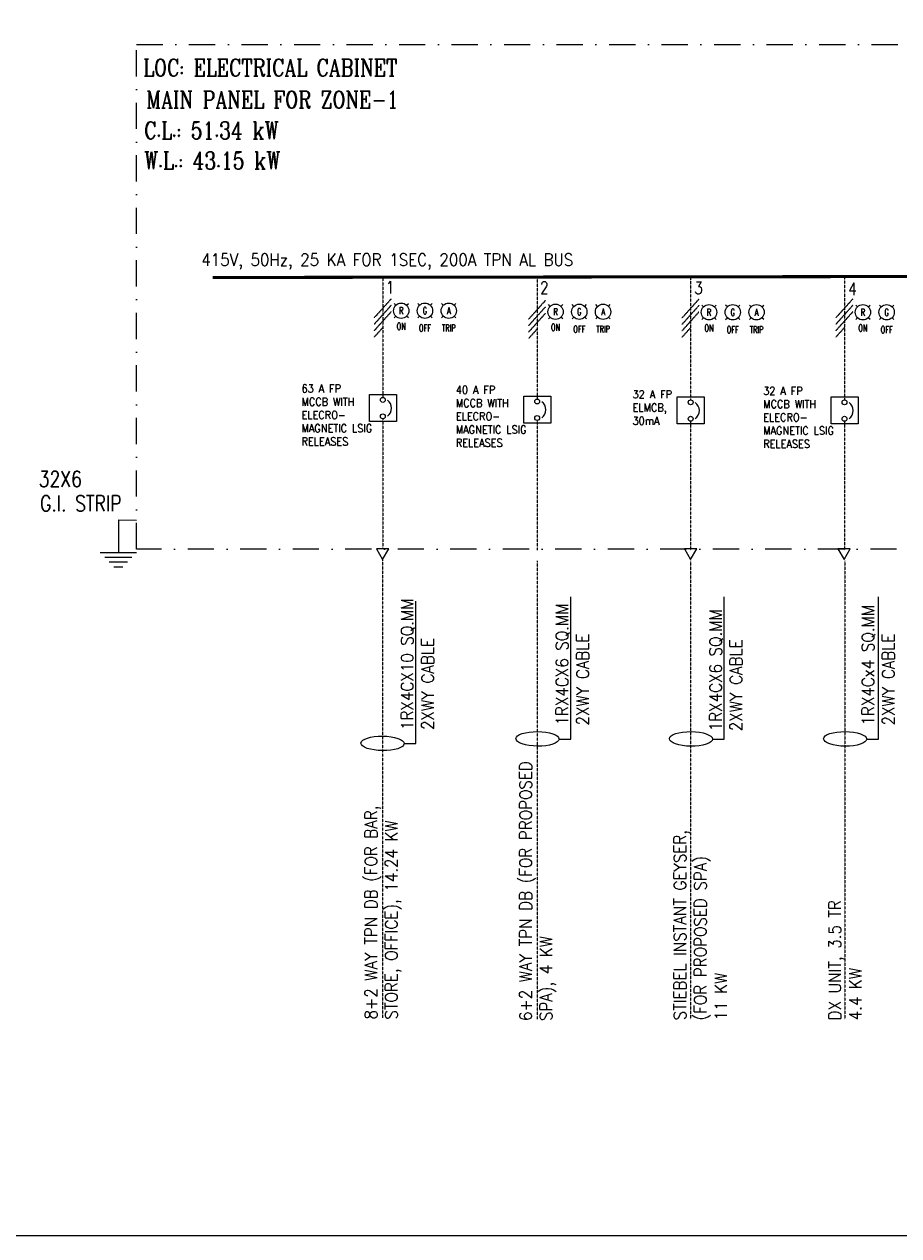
# Model space of a CAD drawing. Header units: millimetres. Extents: x 30872 to 314831, y -99829 to -24277.
# Tile 4 of 13: x 42756 to 59412, y -66590 to -43524. Entities that reach past the tile are written whole.
import ezdxf
from ezdxf.enums import TextEntityAlignment as Align

# ---------------------------------------------------------------- set-up
doc = ezdxf.new("R2010")
doc.units = ezdxf.units.MM
doc.linetypes.add('DASHDOT', pattern=[1, 0.5, -0.25, 0, -0.25])
doc.linetypes.add('HIDDEN', pattern=[0.375, 0.25, -0.125])
doc.layers.add('MCC', color=7, linetype='Continuous')
doc.layers.add('SLD', color=7, linetype='Continuous')
doc.layers.add('MEP LEGEND', color=7, linetype='Continuous', lineweight=0)
doc.styles.add('1$0$ROMANS', font='ROMANS.shx', dxfattribs={"height": 2})
doc.styles.add('A', font='SIMPLEX.shx', dxfattribs={"width": 0.9, "height": 2})
doc.styles.add('ROMANC', font='romanc', dxfattribs={"height": 600})

msp = doc.modelspace()

# ---------------------------------------------------------------- linework, layer by layer
msp.add_lwpolyline([(34210.3, -31057.9), (100220.4, -31057.9), (100220.4, -66589.9), (34210.3, -66589.9)], close=True)
at = {"layer": 'MCC', "color": 4, "linetype": 'HIDDEN'}
for p, q in [((49742.2, -48755.3), (49420.9, -49113.7)), ((49742.2, -48877.9), (49420.9, -49236.2)), ((52681.6, -48783.4), (52360.3, -49141.7)), ((55604.3, -48758.5), (55283, -49116.8)), ((55604.3, -48881), (55283, -49239.3)), ((58535.4, -48754.7), (58214.1, -49113.1)), ((58535.4, -48877.3), (58214.1, -49235.6)), ((49742.2, -49000.4), (49420.9, -49358.7)), ((52681.6, -48905.9), (52360.3, -49264.3)), ((52681.6, -49028.5), (52360.3, -49386.8)), ((55604.3, -49003.5), (55283, -49361.9)), ((58535.4, -48999.8), (58214.1, -49358.1)), ((49586.3, -49296.8), (49420.9, -49481.3)), ((52525.7, -49324.9), (52360.3, -49509.3)), ((55448.4, -49300), (55283, -49484.4)), ((58379.5, -49296.2), (58214.1, -49480.7))]:
    msp.add_line(p, q, dxfattribs=at)
at = {"layer": 'MEP LEGEND', "color": 3}
for p, q in [((44549.8, -52962.4), (44549.4, -53578.4)), ((44549.8, -52962.4), (44894.2, -52962.7)), ((44205, -53578.2), (44893.7, -53578.6)), ((44290.9, -53670), (44807.5, -53670.3)), ((44376.8, -53761.8), (44721.2, -53762.1)), ((44462.7, -53853.6), (44634.9, -53853.8))]:
    msp.add_line(p, q, dxfattribs=at)
at = {"layer": 'SLD', "color": 4, "linetype": 'HIDDEN'}
for p, q in [((49586.3, -48345.1), (49586.3, -50629.3)), ((52525.7, -48373.1), (52525.7, -50659.3)), ((55448.4, -48348.2), (55448.4, -50674.5)), ((58379.5, -48344.5), (58379.5, -50674.5)), ((49586.3, -51036.5), (49586.3, -53509.6)), ((52525.7, -51066.5), (52525.7, -53539)), ((55448.4, -51081.6), (55448.4, -53539.2)), ((58379.5, -51081.6), (58379.5, -53539.2)), ((49580.6, -53712), (49580.6, -62438.4)), ((52525.7, -53741.5), (52525.7, -62467.8)), ((55448.4, -53741.6), (55448.4, -62467.9)), ((58385.2, -53741.6), (58385.2, -62467.9))]:
    msp.add_line(p, q, dxfattribs=at)
at = {"layer": 'SLD', "color": 1, "ltscale": 75}
for p, q in [((49832.5, -48874.7), (49799.4, -48841.6)), ((50039.1, -48874.7), (50072.2, -48841.6)), ((50285.2, -48874.7), (50252.1, -48841.6)), ((50491.8, -48874.7), (50524.8, -48841.6)), ((50737.9, -48874.7), (50704.8, -48841.6)), ((50944.4, -48874.7), (50977.5, -48841.6)), ((52771.9, -48895.2), (52738.8, -48862.1)), ((52978.5, -48895.2), (53011.6, -48862.1)), ((53224.6, -48895.2), (53191.5, -48862.1)), ((53431.2, -48895.2), (53464.2, -48862.1)), ((53677.2, -48895.2), (53644.2, -48862.1)), ((53883.8, -48895.2), (53916.9, -48862.1)), ((55694.7, -48904.3), (55661.6, -48871.2)), ((55901.3, -48904.3), (55934.3, -48871.2)), ((56147.3, -48904.3), (56114.3, -48871.2)), ((56353.9, -48904.3), (56387, -48871.2)), ((56600, -48904.3), (56566.9, -48871.2)), ((56806.6, -48904.3), (56839.7, -48871.2)), ((58625.7, -48904.3), (58592.7, -48871.2)), ((58832.3, -48904.3), (58865.4, -48871.2)), ((59078.4, -48904.3), (59045.3, -48871.2)), ((59285, -48904.3), (59318.1, -48871.2)), ((49799.4, -49114.4), (49832.5, -49081.3)), ((50072.2, -49114.4), (50039.1, -49081.3)), ((50252.1, -49114.4), (50285.2, -49081.3)), ((50524.8, -49114.4), (50491.8, -49081.3)), ((50704.8, -49114.4), (50737.9, -49081.3)), ((50977.5, -49114.4), (50944.4, -49081.3)), ((52738.8, -49134.8), (52771.9, -49101.7)), ((53011.6, -49134.8), (52978.5, -49101.7)), ((53191.5, -49134.8), (53224.6, -49101.7)), ((53464.2, -49134.8), (53431.2, -49101.7)), ((53644.2, -49134.8), (53677.2, -49101.7)), ((53916.9, -49134.8), (53883.8, -49101.7)), ((55661.6, -49143.9), (55694.7, -49110.9)), ((55934.3, -49143.9), (55901.3, -49110.9)), ((56114.3, -49143.9), (56147.3, -49110.9)), ((56387, -49143.9), (56353.9, -49110.9)), ((56566.9, -49143.9), (56600, -49110.9)), ((56839.7, -49143.9), (56806.6, -49110.9)), ((58592.7, -49143.9), (58625.7, -49110.9)), ((58865.4, -49143.9), (58832.3, -49110.9)), ((59045.3, -49143.9), (59078.4, -49110.9)), ((59318.1, -49143.9), (59285, -49110.9))]:
    msp.add_line(p, q, dxfattribs=at)
at = {"layer": 'SLD', "color": 9}
for p, q in [((53167.2, -57134.2), (53167.2, -54425.5)), ((56089.9, -57134.3), (56089.9, -54425.6)), ((59026.7, -57134.3), (59026.7, -54425.6)), ((50216.4, -57219), (50216.4, -54510.2)), ((52941.9, -57134.2), (53167.2, -57134.2)), ((55864.7, -57134.3), (56089.9, -57134.3)), ((58801.4, -57134.3), (59026.7, -57134.3)), ((49991.1, -57219), (50216.4, -57219))]:
    msp.add_line(p, q, dxfattribs=at)
at = {"layer": 'SLD', "linetype": 'DASHDOT', "ltscale": 1000}
msp.add_lwpolyline([(44894.2, -43910.9), (88373.8, -43910.9), (88373.8, -53517.9), (44894.2, -53517.9)], close=True, dxfattribs=at)
at = {"layer": 'SLD', "color": 4, "const_width": 58.4}
msp.add_lwpolyline([(87133.3, -48288.6), (46342.5, -48345.5)], dxfattribs=at)
at = {"layer": 'SLD', "color": 4}
for points in [[(49329.2, -50574.2), (49843.4, -50574.2), (49843.4, -51088.4), (49329.2, -51088.4)], [(52268.6, -50604.1), (52782.8, -50604.1), (52782.8, -51118.4), (52268.6, -51118.4)], [(55191.3, -50619.3), (55705.5, -50619.3), (55705.5, -51133.5), (55191.3, -51133.5)], [(58122.4, -50619.3), (58636.6, -50619.3), (58636.6, -51133.5), (58122.4, -51133.5)]]:
    msp.add_lwpolyline(points, close=True, dxfattribs=at)
at = {"layer": 'SLD'}
for points in [[(49697.5, -53509.6), (49463.7, -53509.6), (49580.6, -53712)], [(55565.3, -53514.1), (55331.6, -53514.1), (55448.4, -53716.6)], [(58488, -53514.3), (58254.3, -53514.3), (58371.2, -53716.7)]]:
    msp.add_lwpolyline(points, close=True, dxfattribs=at)
for centre, radius in [((49935.8, -48978), 146.1), ((50388.5, -48978), 146.1), ((50841.2, -48978), 146.1), ((52875.2, -48998.4), 146.1), ((53327.9, -48998.4), 146.1), ((53780.5, -48998.4), 146.1), ((55798, -49007.6), 146.1), ((56250.6, -49007.6), 146.1), ((56703.3, -49007.6), 146.1), ((58729, -49007.6), 146.1), ((59181.7, -49007.6), 146.1), ((49586.3, -50676.1), 46.7), ((52525.7, -50706), 46.7), ((55448.4, -50721.2), 46.7), ((58379.5, -50721.2), 46.7), ((49586.3, -50989.8), 46.7), ((52525.7, -51019.7), 46.7), ((55448.4, -51034.9), 46.7), ((58379.5, -51034.9), 46.7)]:
    msp.add_circle(centre, radius, dxfattribs=at)
for centre in [(49566, -50833.7), (52505.4, -50863.7), (55428.1, -50878.9), (58359.2, -50878.9)]:
    msp.add_arc(centre, 186.6, 305.02422, 54.97578, dxfattribs=at)
at = {"layer": 'SLD', "color": 9}
for centre in [(49580.6, -57214.7), (52531.4, -57129.9), (55454.1, -57130.1), (58390.9, -57130.1)]:
    msp.add_ellipse(centre, major_axis=(410.5, -4.3), ratio=0.3387376, dxfattribs=at)

# ---------------------------------------------------------------- texts
at = {"layer": 'MEP LEGEND', "color": 3, "style": 'ROMANC', "width": 0.8}
for s, p in [('LOC: ELECTRICAL CABINET', (45024.8, -44513.8)), ('MAIN PANEL FOR ZONE-1', (45082.6, -45123)), ('C.L.: 51.34 kW', (45039.7, -45710)), ('W.L.: 43.15 kW', (45039.7, -46283.5))]:
    msp.add_text(s, height=328.125, dxfattribs=at).set_placement(p)
at = {"layer": 'MEP LEGEND', "color": 230, "linetype": 'Continuous', "lineweight": 13, "style": '1$0$ROMANS', "width": 0.8}
for s, p in [('32X6', (43032, -52330.6)), ('G.I. STRIP', (43057.5, -52796.6))]:
    msp.add_text(s, height=300, dxfattribs=at).set_placement(p)
at = {"layer": 'SLD', "color": 7, "linetype": 'Continuous', "ltscale": 5, "style": 'A', "width": 0.8}
for s, p in [('1', (49644.1, -48650.9)), ('2', (52580.8, -48655.9)), ('3', (55517.6, -48661)), ('4', (58451.9, -48678.9))]:
    msp.add_text(s, height=233.7, dxfattribs=at).set_placement(p)
at = {"layer": 'SLD', "color": 7, "style": 'A', "width": 0.7}
for s, height, p in [('R', 131.5, (49935.8, -48978)), ('G', 131.5, (50388.5, -48978)), ('A', 131.5, (50841.2, -48978)), ('R', 131.5, (52875.2, -48998.4)), ('G', 131.5, (53327.9, -48998.4)), ('A', 131.5, (53780.5, -48998.4)), ('R', 131.5, (55798, -49007.6)), ('G', 131.5, (56250.6, -49007.6)), ('A', 131.5, (56703.3, -49007.6)), ('R', 131.5, (58729, -49007.6)), ('G', 131.5, (59181.7, -49007.6)), ('ON', 131.48, (49935.8, -49275.2)), ('OFF', 131.48, (50388.5, -49308.3)), ('TRIP', 131.48, (50841.2, -49308.3)), ('ON', 131.48, (52875.2, -49295.7)), ('OFF', 131.48, (53327.9, -49328.8)), ('TRIP', 131.48, (53780.5, -49328.8)), ('ON', 131.48, (55798, -49304.8)), ('OFF', 131.48, (56250.6, -49337.9)), ('TRIP', 131.48, (56703.3, -49337.9)), ('ON', 131.48, (58729, -49304.8)), ('OFF', 131.48, (59181.7, -49337.9))]:
    msp.add_text(s, height=height, dxfattribs=at).set_placement(p, align=Align.MIDDLE)
at = {"layer": 'SLD', "color": 7, "attachment_point": 1, "style": 'A'}
for s, insert, char_height, width in [('415V, 50Hz, 25 KA FOR 1SEC, 200A TPN AL BUS', (46127.8, -47891.1), 233.736, 8887.047), ('63 A FP \\PMCCB WITH ELECRO-\\PMAGNETIC LSIG RELEASES', (48036.7, -50383.9), 151.198, 1826.62), ('40 A FP \\PMCCB WITH ELECRO-\\PMAGNETIC LSIG RELEASES', (50976.1, -50408.8), 151.198, 1826.62), ('32 A FP \\PELMCB, \\P30mA', (54342.3, -50494), 151.2, 1826.62), ('32 A FP \\PMCCB WITH ELECRO-\\PMAGNETIC LSIG RELEASES', (56830, -50429.1), 151.198, 1826.62)]:
    msp.add_mtext(s, dxfattribs=dict(at, insert=insert, char_height=char_height, width=width))
at = {"layer": 'SLD', "color": 7, "char_height": 233.736, "attachment_point": 1, "rotation": 90, "style": 'A'}
for s, insert, width in [('\\A1;1RX4CX6 SQ.MM 2XWY CABLE', (52883.7, -56873.9), 3429.524), ('\\A1;1RX4CX6 SQ.MM 2XWY CABLE', (55806.4, -56983.6), 3429.524), ('\\A1;1RX4CX10 SQ.MM 2XWY CABLE', (49932.9, -56958.7), 3429.524), ('\\A1;1RX4Cx4 SQ.MM 2XWY CABLE', (58709.1, -56874), 3239.378), ('6+2 WAY TPN DB (FOR PROPOSED SPA), 4 KW', (52188, -62501.4), 5640.011), ('8+2 WAY TPN DB (FOR BAR, STORE, OFFICE), 14.24 KW', (49242.9, -62472), 4857.245), ('STIEBEL INSTANT GEYSER, (FOR PROPOSED SPA)\\P11 KW', (55127.3, -62486.6), 4655.748), ('DX UNIT, 3.5 TR \\P4.4 KW', (58077.7, -62486.6), 6433.358)]:
    msp.add_mtext(s, dxfattribs=dict(at, insert=insert, width=width))

doc.saveas('drawing.dxf')
